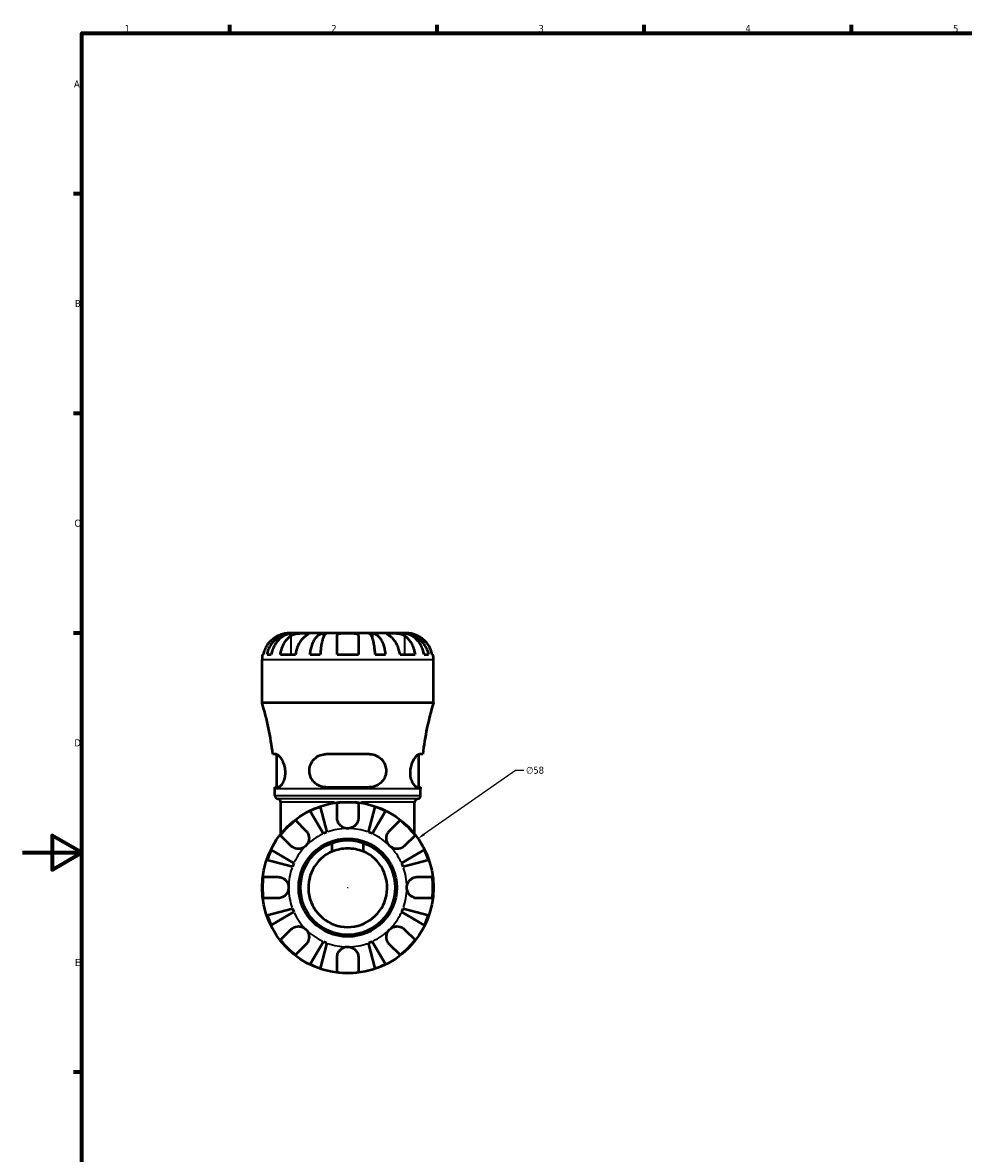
# Model space of a CAD drawing. Header units: millimetres. Extents: x -78 to 891, y -278 to 662.
# Tile 2 of 14: x 0 to 318, y 195 to 578. Entities that reach past the tile are written whole.
import ezdxf

# ---------------------------------------------------------------- set-up
doc = ezdxf.new("R2010")
doc.units = ezdxf.units.MM
for name, color, linetype, lineweight in [('Border (ANSI)', 7, 'Continuous', 70), ('Dimension (ANSI)', 7, 'Continuous', 25), ('Visible (ANSI)', 7, 'Continuous', 50), ('Visible Narrow (ANSI)', 7, 'Continuous', 35)]:
    doc.layers.add(name, color=color, linetype=linetype, lineweight=lineweight)
doc.styles.add('Note Text (ANSI)', font='tahoma.ttf')
doc.dimstyles.new('Default - mm (ANSI)', dxfattribs={"dimtxt": 2.4, "dimasz": 2.5, "dimexe": 3.175, "dimexo": 1.6002, "dimgap": 0.8, "dimtad": 0, "dimtoh": 1, "dimdec": 0, "dimrnd": 1e-08, "dimzin": 4, "dimdsep": 46, "dimtxsty": 'Note Text (ANSI)', "dimcen": 0.09, "dimdle": 10, "dimclrd": 256, "dimclre": 256, "dimclrt": 5, "dimadec": 1, "dimazin": 1, "dimtfac": 1.27, "dimtofl": 0, "dimtmove": 0, "dimatfit": 3, "dimfxl": 1, "dimtolj": 1, "dimtzin": 4, "dimlwd": -1, "dimlwe": -1, "dimarcsym": 0})

# ---------------------------------------------------------------- blocks, each defined once
blk = doc.blocks.new('Borders Default Border')
at = {"layer": 'Border (ANSI)'}
for p, q in [((70.08, 574), (70.08, 576.8)), ((140.17, 574), (140.17, 576.8)), ((210.25, 574), (210.25, 576.8)), ((280.33, 574), (280.33, 576.8)), ((20, 519.75), (17.2, 519.75)), ((20, 445.5), (17.2, 445.5)), ((20, 371.25), (17.2, 371.25)), ((20, 222.75), (17.2, 222.75))]:
    blk.add_line(p, q, dxfattribs=at)
at = {"layer": 'Border (ANSI)', "flags": 128}
for points in [[(20, 20), (20, 574), (821, 574), (821, 20), (20, 20)], [(0, 297), (20, 297), (10, 302.77), (10, 291.23), (20, 297)]]:
    blk.add_lwpolyline(points, dxfattribs=at)
at = {"layer": 'Border (ANSI)', "color": 5, "true_color": 0x0000ff, "char_height": 2.4, "attachment_point": 7, "style": 'Note Text (ANSI)'}
for s, insert in [('1', (34.5, 574.4)), ('2', (104.4, 574.4)), ('3', (174.46, 574.35)), ('4', (244.45, 574.4)), ('5', (314.67, 574.35)), ('A', (17.38, 555.68)), ('B', (17.67, 481.43)), ('C', (17.51, 407.13)), ('D', (17.52, 332.93)), ('E', (17.71, 258.68))]:
    blk.add_mtext(s, dxfattribs=dict(at, insert=insert))
blk = doc.blocks.new('*D9')
at = {"layer": 'Defpoints', "color": 0, "transparency": 16777216}
for p in [(133.74, 301.78), (86.18, 268.58)]:
    blk.add_point(p, dxfattribs=at)
at = {"layer": 'Dimension (ANSI)', "transparency": 16777216}
for p, q in [((166.69, 324.78), (135.79, 303.21)), ((169.46, 324.78), (166.69, 324.78)), ((109.87, 285.18), (110.05, 285.18)), ((109.96, 285.09), (109.96, 285.27))]:
    blk.add_line(p, q, dxfattribs=at)
blk.add_solid([(135.55, 303.55), (136.03, 302.87), (133.74, 301.78)], dxfattribs=at)
at = {"layer": 'Dimension (ANSI)', "color": 5, "transparency": 16777216, "insert": (170.26, 326.07), "char_height": 2.4, "attachment_point": 1, "style": 'Note Text (ANSI)'}
blk.add_mtext('\\A1;∅58', dxfattribs=at)

msp = doc.modelspace()

# ---------------------------------------------------------------- linework, layer by layer
at = {"layer": 'Visible (ANSI)'}
for p, q in [((91.25, 371.18), (89.96, 371.18)), ((91.25, 371.18), (91.25, 371.16)), ((91.74, 371.18), (91.25, 371.18)), ((95.82, 371.18), (91.74, 371.18)), ((101.72, 371.18), (95.82, 371.18)), ((101.72, 371.18), (101.72, 369.85)), ((102.9, 371.18), (101.72, 371.18)), ((109.96, 371.18), (102.9, 371.18)), ((117.02, 371.18), (109.96, 371.18)), ((118.2, 371.18), (117.02, 371.18)), ((124.1, 371.18), (118.2, 371.18)), ((118.2, 371.18), (118.2, 369.85)), ((128.18, 371.18), (124.1, 371.18)), ((128.67, 371.18), (128.18, 371.18)), ((129.96, 371.18), (128.67, 371.18)), ((128.67, 371.18), (128.67, 371.16)), ((106.36, 363.98), (106.36, 370.3)), ((113.56, 370.3), (113.56, 363.98)), ((81.14, 363.98), (81.37, 363.98)), ((82.67, 363.98), (84.11, 363.98)), ((87.2, 363.98), (92.29, 363.98)), ((97.22, 363.98), (100.68, 363.98)), ((106.36, 363.98), (113.56, 363.98)), ((119.23, 363.98), (122.69, 363.98)), ((127.63, 363.98), (132.72, 363.98)), ((135.81, 363.98), (137.24, 363.98)), ((138.55, 363.98), (138.78, 363.98)), ((80.96, 347.66), (80.96, 362.18)), ((138.96, 347.66), (138.96, 362.18)), ((138.96, 347.66), (80.96, 347.66)), ((85.7, 330.3), (84.61, 330.3)), ((85.95, 319.1), (85.95, 330.25)), ((117.32, 330.3), (102.6, 330.3)), ((133.97, 319.1), (133.97, 330.25)), ((135.3, 330.3), (134.21, 330.3)), ((85.31, 319.1), (86.43, 319.1)), ((85.31, 316.32), (85.31, 318.54)), ((102.6, 319.1), (117.32, 319.1)), ((133.49, 319.1), (134.61, 319.1)), ((134.61, 316.32), (134.61, 318.54)), ((87.34, 303.33), (87.34, 314.02)), ((106.36, 308.78), (106.36, 313.77)), ((113.56, 313.77), (113.56, 308.78)), ((132.58, 303.33), (132.58, 314.02)), ((101.72, 303.4), (97.22, 311.03)), ((100.68, 312.46), (102.9, 303.89)), ((117.02, 303.89), (119.23, 312.46)), ((122.69, 311.03), (118.2, 303.4)), ((92.29, 307.94), (95.82, 304.41)), ((124.1, 304.41), (127.63, 307.94)), ((90.73, 299.32), (87.2, 302.85)), ((132.72, 302.85), (129.19, 299.32)), ((104.7, 297.43), (104.7, 300.29)), ((115.22, 300.29), (115.22, 297.43)), ((91.25, 292.24), (82.67, 294.45)), ((84.11, 297.91), (91.74, 293.42)), ((128.18, 293.42), (135.81, 297.91)), ((137.24, 294.45), (128.67, 292.24)), ((81.37, 288.78), (86.36, 288.78)), ((133.56, 288.78), (138.55, 288.78)), ((86.36, 281.58), (81.37, 281.58)), ((138.55, 281.58), (133.56, 281.58)), ((82.67, 275.9), (91.25, 278.12)), ((91.74, 276.94), (84.11, 272.44)), ((135.81, 272.44), (128.18, 276.94)), ((128.67, 278.12), (137.24, 275.9)), ((87.2, 267.51), (90.73, 271.04)), ((129.19, 271.04), (132.72, 267.51)), ((95.82, 265.94), (92.29, 262.41)), ((97.22, 259.33), (101.72, 266.95)), ((102.9, 266.46), (100.68, 257.89)), ((119.23, 257.89), (117.02, 266.46)), ((118.2, 266.95), (122.69, 259.33)), ((127.63, 262.41), (124.1, 265.94)), ((106.36, 256.59), (106.36, 261.58)), ((113.56, 261.58), (113.56, 256.59))]:
    msp.add_line(p, q, dxfattribs=at)
for radius in [29, 16.58, 16]:
    msp.add_circle((109.96, 285.18), radius, dxfattribs=at)
for centre, radius, start, end in [((89.96, 362.18), 9, 168.463, 180), ((129.96, 362.18), 9, 0, 11.537), ((-14.33, 318.54), 99.64, 6.7779, 16.9923), ((234.25, 318.54), 99.64, 163.0077, 173.2221), ((-14.33, 318.54), 99.64, 0, 0.322), ((234.25, 318.54), 99.64, 179.678, 180), ((86.47, 316.32), 1.16, 180, 262.8192), ((86.18, 314.02), 1.16, 0, 82.8192), ((109.96, 285.18), 28.82, 82.8238, 97.1762), ((133.74, 314.02), 1.16, 97.1808, 180), ((133.45, 316.32), 1.16, 277.1808, 0), ((109.96, 285.18), 28.82, 108.7751, 116.2249), ((109.96, 285.18), 28.82, 63.7751, 71.2249), ((109.96, 285.18), 28.82, 127.8238, 142.1762), ((109.96, 285.18), 28.82, 37.8238, 52.1762), ((109.96, 285.18), 20, 110.6662, 114.3338), ((109.96, 285.18), 20, 65.6662, 69.3338), ((109.96, 285.18), 28.82, 153.7751, 161.2249), ((109.96, 285.18), 13.33, 113.2334, 66.7666), ((109.96, 285.18), 28.82, 18.7751, 26.2249), ((109.96, 285.18), 20, 155.6662, 159.3338), ((109.96, 285.18), 20, 20.6662, 24.3338), ((109.96, 285.18), 28.82, 172.8238, 187.1762), ((109.96, 285.18), 28.82, 352.8238, 7.1762), ((109.96, 285.18), 28.82, 198.7751, 206.2249), ((109.96, 285.18), 20, 200.6662, 204.3338), ((109.96, 285.18), 20, 335.6662, 339.3338), ((109.96, 285.18), 28.82, 333.7751, 341.2249), ((109.96, 285.18), 28.82, 217.8238, 232.1762), ((109.96, 285.18), 20, 245.6662, 249.3338), ((109.96, 285.18), 20, 290.6662, 294.3338), ((109.96, 285.18), 28.82, 307.8238, 322.1762), ((109.96, 285.18), 28.82, 243.7751, 251.2249), ((109.96, 285.18), 28.82, 262.8238, 277.1762), ((109.96, 285.18), 28.82, 288.7751, 296.2249)]:
    msp.add_arc(centre, radius, start, end, dxfattribs=at)
for points, knots in [([(82.67, 363.98), (82.79, 364.55), (82.96, 365.12), (83.37, 366.13), (83.64, 366.67), (84.29, 367.68), (84.67, 368.14), (85.43, 368.93), (85.89, 369.32), (86.87, 369.99), (87.39, 370.28), (88.39, 370.7), (88.96, 370.89), (90.11, 371.12), (90.7, 371.18), (91.25, 371.18)], [0.170746, 0.170746, 0.170746, 0.170746, 0.33284, 0.33284, 0.499494, 0.499494, 0.666149, 0.666149, 0.833209, 0.833209, 1.000269, 1.000269, 1.167973, 1.167973, 1.335677, 1.335677, 1.335677, 1.335677]), ([(91.74, 371.18), (91.25, 371.18), (90.73, 371.12), (89.7, 370.89), (89.19, 370.7), (88.3, 370.28), (87.84, 369.99), (86.97, 369.32), (86.56, 368.93), (85.88, 368.14), (85.55, 367.68), (84.97, 366.67), (84.72, 366.13), (84.36, 365.12), (84.21, 364.55), (84.11, 363.98)], [4.014251, 4.014251, 4.014251, 4.014251, 4.181955, 4.181955, 4.349659, 4.349659, 4.516719, 4.516719, 4.683779, 4.683779, 4.850434, 4.850434, 5.017088, 5.017088, 5.179182, 5.179182, 5.179182, 5.179182]), ([(89.96, 371.18), (89.96, 371.18), (89.93, 371.18), (89.79, 371.18), (89.68, 371.17), (89.33, 371.15), (89.05, 371.12), (88.45, 371.02), (88.16, 370.95), (87.56, 370.78), (87.25, 370.68), (86.74, 370.48), (86.55, 370.39), (86.36, 370.3)], [0, 0, 0, 0, 0.0846147, 0.0846147, 0.1743424, 0.1743424, 0.3108876, 0.3108876, 0.4142718, 0.4142718, 0.5166571, 0.5166571, 0.5800547, 0.5800547, 0.5800547, 0.5800547]), ([(90.73, 370.3), (90.81, 370.36), (90.91, 370.42), (91.19, 370.57), (91.38, 370.65), (91.81, 370.81), (92.04, 370.88), (92.62, 371.01), (92.97, 371.07), (93.78, 371.15), (94.22, 371.16), (95.08, 371.18), (95.48, 371.18), (95.82, 371.18)], [-0.5800481, -0.5800481, -0.5800481, -0.5800481, -0.5384523, -0.5384523, -0.4638379, -0.4638379, -0.3862639, -0.3862639, -0.2784027, -0.2784027, -0.1427791, -0.1427791, 0, 0, 0, 0]), ([(95.82, 371.18), (96, 371.18), (96.16, 371.18), (96.45, 371.18), (96.57, 371.17), (96.8, 371.16), (96.86, 371.14), (96.88, 371.07), (96.83, 371.01), (96.65, 370.87), (96.56, 370.8), (96.33, 370.65), (96.2, 370.56), (95.98, 370.41), (95.9, 370.36), (95.82, 370.3)], [0, 0, 0, 0, 0.0777495, 0.0777495, 0.1608191, 0.1608191, 0.277838, 0.277838, 0.3882896, 0.3882896, 0.4654296, 0.4654296, 0.5403543, 0.5403543, 0.579532, 0.579532, 0.579532, 0.579532]), ([(97.22, 363.98), (97.28, 364.55), (97.37, 365.12), (97.59, 366.13), (97.73, 366.67), (98.07, 367.68), (98.27, 368.14), (98.67, 368.93), (98.91, 369.32), (99.42, 369.99), (99.7, 370.28), (100.22, 370.7), (100.52, 370.89), (101.12, 371.12), (101.43, 371.18), (101.72, 371.18)], [0.170746, 0.170746, 0.170746, 0.170746, 0.33284, 0.33284, 0.499494, 0.499494, 0.666149, 0.666149, 0.833209, 0.833209, 1.000269, 1.000269, 1.167973, 1.167973, 1.335677, 1.335677, 1.335677, 1.335677]), ([(102.9, 371.18), (102.76, 371.18), (102.61, 371.12), (102.31, 370.89), (102.16, 370.7), (101.9, 370.28), (101.77, 369.99), (101.51, 369.32), (101.4, 368.93), (101.2, 368.14), (101.1, 367.68), (100.93, 366.67), (100.86, 366.13), (100.76, 365.12), (100.71, 364.55), (100.68, 363.98)], [4.014251, 4.014251, 4.014251, 4.014251, 4.181955, 4.181955, 4.349659, 4.349659, 4.516719, 4.516719, 4.683779, 4.683779, 4.850433, 4.850433, 5.017088, 5.017088, 5.179182, 5.179182, 5.179182, 5.179182]), ([(106.36, 370.3), (106.36, 370.37), (106.37, 370.43), (106.41, 370.58), (106.46, 370.66), (106.59, 370.81), (106.69, 370.88), (106.98, 371.01), (107.2, 371.07), (107.78, 371.15), (108.16, 371.16), (109.01, 371.18), (109.48, 371.18), (109.96, 371.18)], [-0.5764765, -0.5764765, -0.5764765, -0.5764765, -0.5296868, -0.5296868, -0.4605403, -0.4605403, -0.385624, -0.385624, -0.2773083, -0.2773083, -0.1425809, -0.1425809, 0, 0, 0, 0]), ([(109.96, 371.18), (110.24, 371.18), (110.52, 371.18), (111.09, 371.18), (111.37, 371.17), (112.05, 371.15), (112.41, 371.12), (112.91, 371.02), (113.08, 370.96), (113.32, 370.82), (113.39, 370.75), (113.51, 370.59), (113.54, 370.5), (113.56, 370.37), (113.56, 370.33), (113.56, 370.3)], [-2.4991326, -2.4991326, -2.4991326, -2.4991326, -2.4150544, -2.4150544, -2.3238473, -2.3238473, -2.1841143, -2.1841143, -2.0867477, -2.0867477, -2.0144067, -2.0144067, -1.9399427, -1.9399427, -1.916375, -1.916375, -1.916375, -1.916375]), ([(119.23, 363.98), (119.2, 364.55), (119.16, 365.12), (119.05, 366.13), (118.98, 366.67), (118.81, 367.68), (118.72, 368.14), (118.52, 368.93), (118.4, 369.32), (118.15, 369.99), (118.01, 370.28), (117.76, 370.7), (117.61, 370.89), (117.31, 371.12), (117.16, 371.18), (117.02, 371.18)], [0.170746, 0.170746, 0.170746, 0.170746, 0.33284, 0.33284, 0.499494, 0.499494, 0.666149, 0.666149, 0.833209, 0.833209, 1.000269, 1.000269, 1.167973, 1.167973, 1.335677, 1.335677, 1.335677, 1.335677]), ([(118.2, 371.18), (118.48, 371.18), (118.79, 371.12), (119.4, 370.89), (119.7, 370.7), (120.22, 370.28), (120.5, 369.99), (121.01, 369.32), (121.25, 368.93), (121.65, 368.14), (121.84, 367.68), (122.19, 366.67), (122.33, 366.13), (122.54, 365.12), (122.63, 364.55), (122.69, 363.98)], [4.014251, 4.014251, 4.014251, 4.014251, 4.181955, 4.181955, 4.349659, 4.349659, 4.516719, 4.516719, 4.683779, 4.683779, 4.850433, 4.850433, 5.017088, 5.017088, 5.179182, 5.179182, 5.179182, 5.179182]), ([(124.1, 370.3), (124.01, 370.36), (123.93, 370.42), (123.7, 370.57), (123.57, 370.65), (123.35, 370.81), (123.25, 370.88), (123.09, 371.01), (123.04, 371.07), (123.05, 371.15), (123.15, 371.16), (123.5, 371.18), (123.76, 371.18), (124.1, 371.18)], [-0.5800481, -0.5800481, -0.5800481, -0.5800481, -0.5384523, -0.5384523, -0.4638379, -0.4638379, -0.3862639, -0.3862639, -0.2784027, -0.2784027, -0.1427791, -0.1427791, 0, 0, 0, 0]), ([(124.1, 371.18), (124.28, 371.18), (124.49, 371.18), (124.94, 371.18), (125.19, 371.17), (125.82, 371.16), (126.2, 371.14), (126.95, 371.07), (127.32, 371.01), (127.9, 370.87), (128.13, 370.8), (128.56, 370.65), (128.75, 370.56), (129.02, 370.41), (129.11, 370.36), (129.19, 370.3)], [0, 0, 0, 0, 0.0777495, 0.0777495, 0.1608191, 0.1608191, 0.277838, 0.277838, 0.3882896, 0.3882896, 0.4654296, 0.4654296, 0.5403543, 0.5403543, 0.579532, 0.579532, 0.579532, 0.579532]), ([(135.81, 363.98), (135.71, 364.55), (135.56, 365.12), (135.19, 366.13), (134.95, 366.67), (134.37, 367.68), (134.03, 368.14), (133.35, 368.93), (132.95, 369.32), (132.08, 369.99), (131.61, 370.28), (130.72, 370.7), (130.22, 370.89), (129.19, 371.12), (128.66, 371.18), (128.18, 371.18)], [0.170746, 0.170746, 0.170746, 0.170746, 0.33284, 0.33284, 0.499494, 0.499494, 0.666149, 0.666149, 0.833209, 0.833209, 1.000269, 1.000269, 1.167973, 1.167973, 1.335677, 1.335677, 1.335677, 1.335677]), ([(128.67, 371.18), (129.21, 371.18), (129.8, 371.12), (130.96, 370.89), (131.53, 370.7), (132.53, 370.28), (133.05, 369.99), (134.03, 369.32), (134.48, 368.93), (135.25, 368.14), (135.62, 367.68), (136.28, 366.67), (136.55, 366.13), (136.96, 365.12), (137.13, 364.55), (137.24, 363.98)], [4.014251, 4.014251, 4.014251, 4.014251, 4.181955, 4.181955, 4.349659, 4.349659, 4.516719, 4.516719, 4.683779, 4.683779, 4.850433, 4.850433, 5.017088, 5.017088, 5.179182, 5.179182, 5.179182, 5.179182]), ([(133.56, 370.3), (133.42, 370.37), (133.27, 370.43), (132.91, 370.58), (132.7, 370.66), (132.26, 370.81), (132.03, 370.88), (131.51, 371.01), (131.22, 371.07), (130.66, 371.15), (130.41, 371.16), (130.05, 371.18), (129.96, 371.18), (129.96, 371.18)], [-0.5764765, -0.5764765, -0.5764765, -0.5764765, -0.5296868, -0.5296868, -0.4605403, -0.4605403, -0.385624, -0.385624, -0.2773083, -0.2773083, -0.1425809, -0.1425809, 0, 0, 0, 0]), ([(86.36, 370.3), (85.97, 370.12), (85.58, 369.9), (84.7, 369.31), (84.22, 368.92), (83.43, 368.14), (83.04, 367.67), (82.37, 366.66), (82.08, 366.12), (81.66, 365.11), (81.48, 364.55), (81.37, 363.98)], [4.427884, 4.427884, 4.427884, 4.427884, 4.5512464, 4.5512464, 4.7191329, 4.7191329, 4.8858696, 4.8858696, 5.0526063, 5.0526063, 5.2140047, 5.2140047, 5.2140047, 5.2140047]), ([(87.2, 363.98), (87.28, 364.55), (87.4, 365.11), (87.7, 366.12), (87.9, 366.66), (88.38, 367.67), (88.66, 368.14), (89.22, 368.92), (89.55, 369.31), (90.17, 369.9), (90.45, 370.12), (90.73, 370.3)], [0.1707531, 0.1707531, 0.1707531, 0.1707531, 0.3321515, 0.3321515, 0.4988882, 0.4988882, 0.6656248, 0.6656248, 0.8335114, 0.8335114, 0.9568737, 0.9568737, 0.9568737, 0.9568737]), ([(95.82, 370.3), (95.54, 370.12), (95.26, 369.9), (94.64, 369.31), (94.31, 368.92), (93.75, 368.14), (93.47, 367.67), (92.99, 366.66), (92.79, 366.12), (92.5, 365.11), (92.37, 364.55), (92.29, 363.98)], [4.427884, 4.427884, 4.427884, 4.427884, 4.5512464, 4.5512464, 4.7191329, 4.7191329, 4.8858696, 4.8858696, 5.0526063, 5.0526063, 5.2140047, 5.2140047, 5.2140047, 5.2140047]), ([(127.63, 363.98), (127.55, 364.55), (127.42, 365.11), (127.12, 366.12), (126.92, 366.66), (126.45, 367.67), (126.17, 368.14), (125.61, 368.92), (125.28, 369.31), (124.65, 369.9), (124.37, 370.12), (124.1, 370.3)], [0.1707531, 0.1707531, 0.1707531, 0.1707531, 0.3321515, 0.3321515, 0.4988882, 0.4988882, 0.6656248, 0.6656248, 0.8335114, 0.8335114, 0.9568737, 0.9568737, 0.9568737, 0.9568737]), ([(129.19, 370.3), (129.47, 370.12), (129.74, 369.9), (130.37, 369.31), (130.7, 368.92), (131.26, 368.14), (131.54, 367.67), (132.02, 366.66), (132.22, 366.12), (132.51, 365.11), (132.64, 364.55), (132.72, 363.98)], [4.4278875, 4.4278875, 4.4278875, 4.4278875, 4.5512498, 4.5512498, 4.7191364, 4.7191364, 4.885873, 4.885873, 5.0526097, 5.0526097, 5.2140081, 5.2140081, 5.2140081, 5.2140081]), ([(138.55, 363.98), (138.43, 364.55), (138.26, 365.11), (137.84, 366.12), (137.55, 366.66), (136.88, 367.67), (136.48, 368.14), (135.69, 368.92), (135.22, 369.31), (134.34, 369.9), (133.95, 370.12), (133.56, 370.3)], [0.1707531, 0.1707531, 0.1707531, 0.1707531, 0.3321515, 0.3321515, 0.4988882, 0.4988882, 0.6656248, 0.6656248, 0.8335114, 0.8335114, 0.9568737, 0.9568737, 0.9568737, 0.9568737]), ([(85.7, 330.3), (85.78, 330.3), (85.85, 330.28), (86.17, 330.17), (86.44, 329.96), (87.06, 329.31), (87.41, 328.83), (88.02, 327.7), (88.28, 327.06), (88.62, 325.83), (88.73, 325.27), (88.81, 324.15), (88.79, 323.62), (88.65, 322.5), (88.51, 321.93), (88.11, 320.83), (87.84, 320.32), (87.27, 319.54), (86.97, 319.27), (86.61, 319.12), (86.52, 319.1), (86.43, 319.1)], [-1.99531, -1.99531, -1.99531, -1.99531, -1.921678, -1.921678, -1.705579, -1.705579, -1.4589, -1.4589, -1.230569, -1.230569, -1.056806, -1.056806, -0.894172, -0.894172, -0.701261, -0.701261, -0.468088, -0.468088, -0.223748, -0.223748, -0.136345, -0.136345, -0.136345, -0.136345]), ([(102.6, 319.1), (102.38, 319.1), (102.17, 319.11), (101.25, 319.22), (100.57, 319.43), (99.34, 320.09), (98.78, 320.54), (97.9, 321.58), (97.57, 322.15), (97.15, 323.29), (97.04, 323.82), (96.98, 324.93), (97.03, 325.48), (97.31, 326.66), (97.58, 327.26), (98.38, 328.47), (98.96, 329.03), (100.25, 329.83), (100.95, 330.1), (101.99, 330.27), (102.29, 330.3), (102.6, 330.3)], [-1.976074, -1.976074, -1.976074, -1.976074, -1.908128, -1.908128, -1.683121, -1.683121, -1.457924, -1.457924, -1.253861, -1.253861, -1.088569, -1.088569, -0.920558, -0.920558, -0.713653, -0.713653, -0.453841, -0.453841, -0.214599, -0.214599, -0.118008, -0.118008, -0.118008, -0.118008]), ([(117.32, 330.3), (117.55, 330.3), (117.78, 330.28), (118.69, 330.17), (119.33, 329.96), (120.59, 329.31), (121.18, 328.83), (122.1, 327.7), (122.45, 327.06), (122.83, 325.83), (122.92, 325.27), (122.92, 324.15), (122.84, 323.62), (122.51, 322.5), (122.23, 321.93), (121.43, 320.83), (120.89, 320.32), (119.63, 319.54), (118.9, 319.27), (117.87, 319.12), (117.6, 319.1), (117.32, 319.1)], [-1.99531, -1.99531, -1.99531, -1.99531, -1.921678, -1.921678, -1.705579, -1.705579, -1.4589, -1.4589, -1.230569, -1.230569, -1.056806, -1.056806, -0.894172, -0.894172, -0.701261, -0.701261, -0.468088, -0.468088, -0.223748, -0.223748, -0.136345, -0.136345, -0.136345, -0.136345]), ([(133.49, 319.1), (133.42, 319.1), (133.35, 319.11), (133.03, 319.22), (132.76, 319.43), (132.23, 320.09), (131.96, 320.54), (131.52, 321.58), (131.34, 322.15), (131.15, 323.29), (131.12, 323.82), (131.15, 324.93), (131.23, 325.48), (131.5, 326.66), (131.72, 327.26), (132.28, 328.47), (132.65, 329.03), (133.32, 329.83), (133.64, 330.1), (134.02, 330.27), (134.12, 330.3), (134.21, 330.3)], [-1.976074, -1.976074, -1.976074, -1.976074, -1.908128, -1.908128, -1.683121, -1.683121, -1.457924, -1.457924, -1.253861, -1.253861, -1.088569, -1.088569, -0.920558, -0.920558, -0.713653, -0.713653, -0.453841, -0.453841, -0.214599, -0.214599, -0.118008, -0.118008, -0.118008, -0.118008]), ([(109.96, 305.18), (109.67, 305.18), (109.37, 305.21), (108.78, 305.36), (108.48, 305.48), (107.79, 305.86), (107.44, 306.17), (106.96, 306.77), (106.79, 307.03), (106.59, 307.49), (106.53, 307.68), (106.43, 308.03), (106.4, 308.2), (106.37, 308.51), (106.36, 308.64), (106.36, 308.78)], [0, 0, 0, 0, 0.0878331, 0.0878331, 0.1843541, 0.1843541, 0.3227975, 0.3227975, 0.4175446, 0.4175446, 0.4777493, 0.4777493, 0.5327624, 0.5327624, 0.5768127, 0.5768127, 0.5768127, 0.5768127]), ([(113.56, 308.78), (113.56, 308.77), (113.56, 308.77), (113.56, 308.58), (113.54, 308.39), (113.48, 308.02), (113.44, 307.86), (113.33, 307.48), (113.24, 307.28), (112.96, 306.75), (112.73, 306.45), (112.13, 305.87), (111.75, 305.63), (110.91, 305.27), (110.43, 305.18), (109.96, 305.18)], [-0.5833263, -0.5833263, -0.5833263, -0.5833263, -0.5820685, -0.5820685, -0.518616, -0.518616, -0.4628074, -0.4628074, -0.3947327, -0.3947327, -0.2769242, -0.2769242, -0.1428835, -0.1428835, 0, 0, 0, 0]), ([(95.82, 304.41), (95.91, 304.32), (95.99, 304.23), (96.21, 303.95), (96.34, 303.76), (96.57, 303.33), (96.66, 303.1), (96.83, 302.52), (96.88, 302.16), (96.86, 301.36), (96.77, 300.91), (96.42, 300.06), (96.15, 299.66), (95.82, 299.32)], [-0.5800481, -0.5800481, -0.5800481, -0.5800481, -0.5384523, -0.5384523, -0.4638379, -0.4638379, -0.3862639, -0.3862639, -0.2784027, -0.2784027, -0.1427791, -0.1427791, 0, 0, 0, 0]), ([(124.1, 299.32), (123.92, 299.5), (123.75, 299.71), (123.47, 300.16), (123.34, 300.41), (123.12, 301.03), (123.05, 301.42), (123.04, 302.17), (123.09, 302.53), (123.26, 303.12), (123.36, 303.35), (123.58, 303.77), (123.72, 303.97), (123.94, 304.24), (124.02, 304.33), (124.1, 304.41)], [0, 0, 0, 0, 0.0777495, 0.0777495, 0.1608191, 0.1608191, 0.277838, 0.277838, 0.3882896, 0.3882896, 0.4654296, 0.4654296, 0.5403543, 0.5403543, 0.579532, 0.579532, 0.579532, 0.579532]), ([(95.82, 299.32), (95.63, 299.14), (95.43, 298.97), (94.98, 298.68), (94.73, 298.56), (94.1, 298.34), (93.72, 298.27), (92.96, 298.26), (92.6, 298.31), (92.02, 298.48), (91.79, 298.58), (91.36, 298.8), (91.17, 298.93), (90.9, 299.16), (90.81, 299.24), (90.73, 299.32)], [0, 0, 0, 0, 0.0777495, 0.0777495, 0.1608191, 0.1608191, 0.277838, 0.277838, 0.3882896, 0.3882896, 0.4654296, 0.4654296, 0.5403543, 0.5403543, 0.579532, 0.579532, 0.579532, 0.579532]), ([(104.7, 297.43), (104.73, 297.44), (104.76, 297.46), (105.61, 297.81), (106.47, 298.08), (108.22, 298.43), (109.1, 298.51), (110.82, 298.51), (111.7, 298.43), (113.44, 298.08), (114.3, 297.81), (115.15, 297.46), (115.19, 297.44), (115.22, 297.43)], [1.543741, 1.543741, 1.543741, 1.543741, 1.553908, 1.553908, 1.811869, 1.811869, 2.06983, 2.06983, 2.327791, 2.327791, 2.585752, 2.585752, 2.595919, 2.595919, 2.595919, 2.595919]), ([(129.19, 299.32), (129.1, 299.23), (129.01, 299.15), (128.73, 298.92), (128.54, 298.79), (128.11, 298.57), (127.88, 298.47), (127.3, 298.31), (126.95, 298.26), (126.14, 298.27), (125.69, 298.36), (124.84, 298.72), (124.44, 298.98), (124.1, 299.32)], [-0.5800481, -0.5800481, -0.5800481, -0.5800481, -0.5384523, -0.5384523, -0.4638379, -0.4638379, -0.3862639, -0.3862639, -0.2784027, -0.2784027, -0.1427791, -0.1427791, 0, 0, 0, 0]), ([(86.36, 288.78), (86.5, 288.78), (86.65, 288.77), (87.01, 288.73), (87.22, 288.68), (87.66, 288.54), (87.88, 288.45), (88.41, 288.16), (88.7, 287.94), (89.26, 287.36), (89.51, 286.98), (89.86, 286.12), (89.96, 285.65), (89.96, 285.18)], [-0.5764765, -0.5764765, -0.5764765, -0.5764765, -0.5296868, -0.5296868, -0.4605403, -0.4605403, -0.385624, -0.385624, -0.2773083, -0.2773083, -0.1425809, -0.1425809, 0, 0, 0, 0]), ([(129.96, 285.18), (129.96, 285.46), (129.99, 285.74), (130.13, 286.31), (130.23, 286.59), (130.59, 287.27), (130.88, 287.63), (131.48, 288.13), (131.75, 288.3), (132.24, 288.54), (132.45, 288.61), (132.9, 288.72), (133.12, 288.76), (133.42, 288.78), (133.49, 288.78), (133.56, 288.78)], [-2.4991326, -2.4991326, -2.4991326, -2.4991326, -2.4150544, -2.4150544, -2.3238473, -2.3238473, -2.1841143, -2.1841143, -2.0867477, -2.0867477, -2.0144067, -2.0144067, -1.9399427, -1.9399427, -1.916375, -1.916375, -1.916375, -1.916375]), ([(89.96, 285.18), (89.96, 284.9), (89.93, 284.62), (89.79, 284.05), (89.68, 283.76), (89.33, 283.09), (89.03, 282.72), (88.44, 282.22), (88.17, 282.05), (87.68, 281.82), (87.46, 281.74), (87.02, 281.63), (86.79, 281.6), (86.5, 281.58), (86.43, 281.58), (86.36, 281.58)], [-2.4991326, -2.4991326, -2.4991326, -2.4991326, -2.4150544, -2.4150544, -2.3238473, -2.3238473, -2.1841143, -2.1841143, -2.0867477, -2.0867477, -2.0144067, -2.0144067, -1.9399427, -1.9399427, -1.916375, -1.916375, -1.916375, -1.916375]), ([(133.56, 281.58), (133.42, 281.58), (133.27, 281.59), (132.91, 281.63), (132.7, 281.68), (132.26, 281.81), (132.03, 281.91), (131.51, 282.2), (131.22, 282.42), (130.66, 283), (130.41, 283.38), (130.05, 284.23), (129.96, 284.7), (129.96, 285.18)], [-0.5764765, -0.5764765, -0.5764765, -0.5764765, -0.5296868, -0.5296868, -0.4605403, -0.4605403, -0.385624, -0.385624, -0.2773083, -0.2773083, -0.1425809, -0.1425809, 0, 0, 0, 0]), ([(90.73, 271.04), (90.81, 271.12), (90.91, 271.21), (91.19, 271.43), (91.38, 271.56), (91.81, 271.79), (92.04, 271.88), (92.62, 272.05), (92.97, 272.1), (93.78, 272.08), (94.22, 271.99), (95.08, 271.64), (95.48, 271.37), (95.82, 271.04)], [-0.5800481, -0.5800481, -0.5800481, -0.5800481, -0.5384523, -0.5384523, -0.4638379, -0.4638379, -0.3862639, -0.3862639, -0.2784027, -0.2784027, -0.1427791, -0.1427791, 0, 0, 0, 0]), ([(124.1, 271.04), (124.28, 271.22), (124.49, 271.38), (124.94, 271.67), (125.19, 271.79), (125.82, 272.01), (126.2, 272.08), (126.95, 272.1), (127.32, 272.05), (127.9, 271.87), (128.13, 271.78), (128.56, 271.55), (128.75, 271.42), (129.02, 271.2), (129.11, 271.12), (129.19, 271.04)], [0, 0, 0, 0, 0.0777495, 0.0777495, 0.1608191, 0.1608191, 0.277838, 0.277838, 0.3882896, 0.3882896, 0.4654296, 0.4654296, 0.5403543, 0.5403543, 0.579532, 0.579532, 0.579532, 0.579532]), ([(95.82, 271.04), (96, 270.85), (96.16, 270.65), (96.45, 270.2), (96.57, 269.95), (96.8, 269.32), (96.86, 268.94), (96.88, 268.18), (96.83, 267.82), (96.65, 267.24), (96.56, 267.01), (96.33, 266.58), (96.2, 266.39), (95.98, 266.12), (95.9, 266.03), (95.82, 265.94)], [0, 0, 0, 0, 0.0777495, 0.0777495, 0.1608191, 0.1608191, 0.277838, 0.277838, 0.3882896, 0.3882896, 0.4654296, 0.4654296, 0.5403543, 0.5403543, 0.579532, 0.579532, 0.579532, 0.579532]), ([(124.1, 265.94), (124.01, 266.03), (123.93, 266.13), (123.7, 266.4), (123.57, 266.6), (123.35, 267.03), (123.25, 267.26), (123.09, 267.84), (123.04, 268.19), (123.05, 269), (123.15, 269.44), (123.5, 270.3), (123.76, 270.7), (124.1, 271.04)], [-0.5800481, -0.5800481, -0.5800481, -0.5800481, -0.5384523, -0.5384523, -0.4638379, -0.4638379, -0.3862639, -0.3862639, -0.2784027, -0.2784027, -0.1427791, -0.1427791, 0, 0, 0, 0]), ([(106.36, 261.58), (106.36, 261.72), (106.37, 261.87), (106.41, 262.22), (106.46, 262.44), (106.59, 262.88), (106.69, 263.1), (106.98, 263.63), (107.2, 263.92), (107.78, 264.48), (108.16, 264.73), (109.01, 265.08), (109.48, 265.18), (109.96, 265.18)], [-0.5764765, -0.5764765, -0.5764765, -0.5764765, -0.5296868, -0.5296868, -0.4605403, -0.4605403, -0.385624, -0.385624, -0.2773083, -0.2773083, -0.1425809, -0.1425809, 0, 0, 0, 0]), ([(109.96, 265.18), (110.24, 265.18), (110.52, 265.14), (111.09, 265.01), (111.37, 264.9), (112.05, 264.54), (112.41, 264.25), (112.91, 263.66), (113.08, 263.39), (113.32, 262.9), (113.39, 262.68), (113.51, 262.24), (113.54, 262.01), (113.56, 261.72), (113.56, 261.65), (113.56, 261.58)], [-2.4991326, -2.4991326, -2.4991326, -2.4991326, -2.4150544, -2.4150544, -2.3238473, -2.3238473, -2.1841143, -2.1841143, -2.0867477, -2.0867477, -2.0144067, -2.0144067, -1.9399427, -1.9399427, -1.916375, -1.916375, -1.916375, -1.916375])]:
    msp.add_open_spline(points, degree=3, knots=knots, dxfattribs=at)
at = {"layer": 'Visible Narrow (ANSI)'}
for p, q in [((90.73, 369.99), (90.73, 364.29)), ((129.19, 369.99), (129.19, 364.29)), ((138.6, 362.18), (81.32, 362.18)), ((134.31, 318.54), (85.61, 318.54)), ((85.61, 316.32), (134.31, 316.32)), ((133.3, 315.17), (86.61, 315.17)), ((105.32, 314.02), (87.4, 314.02)), ((132.52, 314.02), (114.6, 314.02))]:
    msp.add_line(p, q, dxfattribs=at)
for start, end in [(115.3671, 133.9667), (91.0333, 109.6329), (70.3671, 88.9667), (46.0333, 64.6329), (136.0333, 154.6329), (25.3671, 43.9667), (160.3671, 178.9667), (1.0333, 19.6329), (181.0333, 199.6329), (340.3671, 358.9667), (205.3671, 223.9667), (316.0333, 334.6329), (226.0333, 244.6329), (295.3671, 313.9667), (250.3671, 268.9667), (271.0333, 289.6329)]:
    msp.add_arc((109.96, 285.18), 20, start, end, dxfattribs=at)

# ---------------------------------------------------------------- block references
msp.add_blockref('Borders Default Border', (0, 0))

# ---------------------------------------------------------------- dimensions: what is measured, and where the dimension line sits
at = {"layer": 'Dimension (ANSI)'}
dim = msp.add_diameter_dim_2p(p1=(86.18, 268.58), p2=(133.74, 301.78), dimstyle='Default - mm (ANSI)', override={"dimgap": 0.8, "dimtih": 1, "dimdec": 0, "dimlfac": 1, "dimtol": 0, "dimlim": 0, "dimtp": 0, "dimtm": 0, "dimtdec": 2}, dxfattribs=at)
dim.commit()
dim.dimension.update_dxf_attribs({"geometry": '*D9', "text_midpoint": (173.23, 324.78), "dimtype": 163})

doc.saveas('drawing.dxf')
